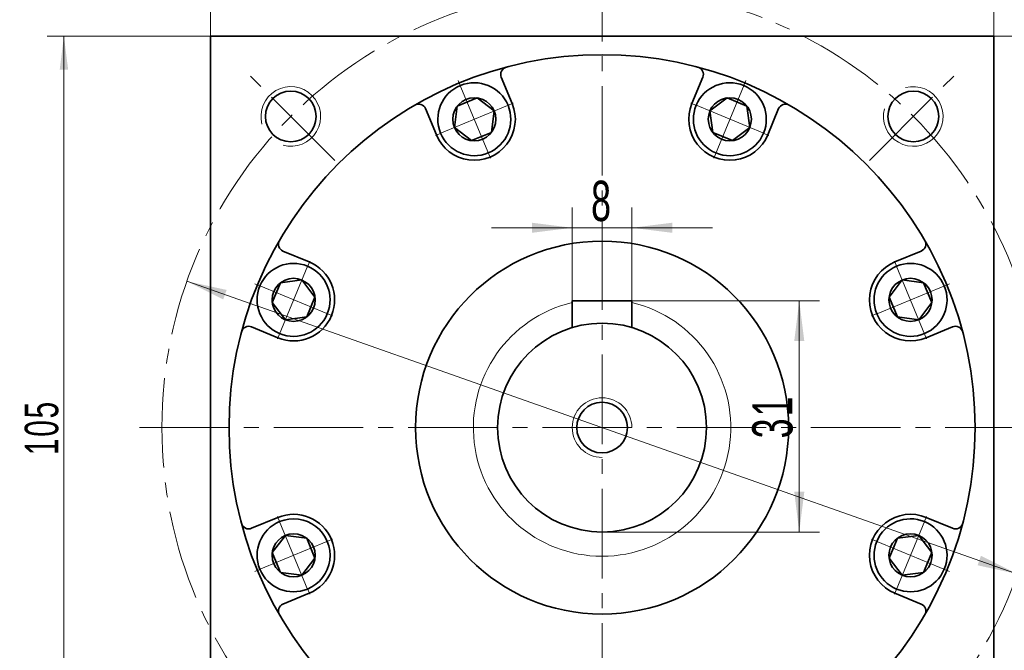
# Model space of a CAD drawing. Header units: millimetres. Extents: x 2895 to 3655, y -169 to 378.
# Tile 6 of 8: x 3293 to 3425, y 207 to 292. Entities that reach past the tile are written whole.
import ezdxf

# ---------------------------------------------------------------- set-up
doc = ezdxf.new("R2010")
doc.units = ezdxf.units.MM
doc.set_wipeout_variables(frame=1)
doc.linetypes.add('点画线', pattern=[18, 12, -2, 2, -2])
doc.layers.get('0').update_dxf_attribs({"lineweight": 35})
for name, color, linetype, lineweight in [('中心线层', 1, '点画线', 18), ('尺寸线层', 3, 'Continuous', 18), ('粗实线层', 7, 'Continuous', 35)]:
    doc.layers.add(name, color=color, linetype=linetype, lineweight=lineweight)
doc.styles.add('标准', font='txt', dxfattribs={"width": 0.667})
doc.dimstyles.new('a4-1-1', dxfattribs={"dimtxt": 3, "dimasz": 3, "dimexe": 1.5, "dimexo": 0, "dimgap": 0.5, "dimtad": 1, "dimdec": 3, "dimdsep": 46, "dimtxsty": '标准', "dimblk": '_CAXARROW', "dimcen": 0, "dimdle": 6, "dimazin": 2, "dimtfac": 0.707107, "dimtdec": 3, "dimtix": 1, "dimtmove": 2, "dimatfit": 3, "dimfxl": 0, "dimfrac": 2, "dimtolj": 1, "dimarcsym": 0})
doc.dimstyles.new('a4-1-1.5', dxfattribs={"dimtxt": 4.5, "dimasz": 4.5, "dimexe": 2.25, "dimexo": 0, "dimgap": 0.75, "dimtad": 1, "dimdec": 3, "dimdsep": 46, "dimtxsty": '标准', "dimblk": '_CAXARROW', "dimcen": 0, "dimdle": 9, "dimazin": 2, "dimtfac": 0.707107, "dimtdec": 3, "dimtix": 1, "dimtmove": 2, "dimatfit": 3, "dimfxl": 0, "dimfrac": 2, "dimtolj": 1, "dimarcsym": 0})
doc.dimstyles.new('标准', dxfattribs={"dimtxt": 3.5, "dimasz": 4, "dimexe": 2, "dimexo": 0, "dimtad": 1, "dimdsep": 46, "dimtxsty": '标准', "dimblk": '_CAXARROW', "dimcen": 0, "dimdle": 8, "dimazin": 2, "dimtfac": 0.707107, "dimtdec": 3, "dimtmove": 2, "dimatfit": 3, "dimfxl": 0, "dimfrac": 2, "dimtolj": 1, "dimarcsym": 0})

# ---------------------------------------------------------------- blocks, each defined once
blk = doc.blocks.new('*X33')
at = {"layer": '尺寸线层', "linetype": 'Continuous'}
for points in [[(3318.57, 307.65), (3323.97, 308.32), (3323.97, 306.97)], [(3423.57, 307.65), (3418.17, 308.32), (3418.17, 306.97)]]:
    blk.add_hatch(color=0, dxfattribs=at).paths.add_polyline_path(points, flags=0)
at = {"layer": '尺寸线层', "color": 0, "linetype": 'Continuous'}
for p, q in [((3318.57, 289.75), (3318.57, 310.35)), ((3423.57, 289.75), (3423.57, 310.35)), ((3318.57, 307.65), (3423.57, 307.65))]:
    blk.add_line(p, q, dxfattribs=at)
at = {"layer": '尺寸线层', "color": 0, "insert": (3371.07, 311.22), "char_height": 5.4, "width": 14.0022, "attachment_point": 5, "line_spacing_factor": 1.15057, "style": '标准'}
blk.add_mtext('\\T1.1;105', dxfattribs=at)
blk = doc.blocks.new('_CAXARROW')
blk.add_hatch(color=0).paths.add_polyline_path([(0, 0), (-1, 0.125), (-1, -0.125)], flags=0)
blk = doc.blocks.new('*X34')
at = {"layer": '尺寸线层', "linetype": 'Continuous'}
for points in [[(3298.94, 289.75), (3299.51, 285.25), (3298.38, 285.25)], [(3298.94, 184.75), (3299.51, 189.25), (3298.38, 189.25)]]:
    blk.add_hatch(color=0, dxfattribs=at).paths.add_polyline_path(points, flags=0)
at = {"layer": '尺寸线层', "color": 0, "linetype": 'Continuous'}
for p, q in [((3318.57, 289.75), (3296.69, 289.75)), ((3298.94, 289.75), (3298.94, 184.75)), ((3318.57, 184.75), (3296.69, 184.75))]:
    blk.add_line(p, q, dxfattribs=at)
at = {"layer": '尺寸线层', "color": 0, "insert": (3295.97, 237.25), "char_height": 4.5, "width": 11.6685, "attachment_point": 5, "rotation": 90, "line_spacing_factor": 1.15057, "style": '标准'}
blk.add_mtext('\\T1.1;105', dxfattribs=at)
blk = doc.blocks.new('*X35')
at = {"layer": '中心线层', "linetype": '点画线', "lineweight": 18}
for p, q in [((0, -5.64), (0, 5.64)), ((-5.64, 0), (5.64, 0))]:
    blk.add_line(p, q, dxfattribs=at)
at = {"layer": '粗实线层'}
for p, q in [((-2.89, 0), (-1.44, 2.5)), ((-1.44, 2.5), (1.44, 2.5)), ((2.89, 0), (1.44, 2.5)), ((2.89, 0), (1.44, 2.5)), ((-2.89, 0), (-1.44, -2.5)), ((2.89, 0), (1.44, -2.5)), ((-1.44, -2.5), (1.44, -2.5))]:
    blk.add_line(p, q, dxfattribs=at)
blk.add_circle((0, 0), 2.89, dxfattribs=at)
for start, end in [(0, 180), (180, 360)]:
    blk.add_arc((0, 0), 4.89, start, end, dxfattribs=at)
blk = doc.blocks.new('*X36')
at = {"layer": '尺寸线层', "linetype": 'Continuous'}
for points in [[(3315.43, 256.87), (3320.3, 254.44), (3320.75, 255.71)], [(3426.71, 217.63), (3421.4, 218.79), (3421.85, 220.06)]]:
    blk.add_hatch(color=0, dxfattribs=at).paths.add_polyline_path(points, flags=0)
at = {"layer": '尺寸线层', "color": 0, "linetype": 'Continuous'}
blk.add_line((3446.93, 210.5), (3315.43, 256.87), dxfattribs=at)
at = {"layer": '尺寸线层', "color": 0, "insert": (3442.72, 216.02), "char_height": 5.4, "width": 23.2228, "attachment_point": 5, "rotation": 340.5734, "line_spacing_factor": 1.15057, "style": '标准'}
blk.add_mtext('\\T1.1;%%C118', dxfattribs=at)
blk = doc.blocks.new('*X38')
at = {"layer": '尺寸线层', "linetype": 'Continuous'}
for points in [[(3367.07, 264.04), (3361.67, 263.37), (3361.67, 264.72)], [(3375.07, 264.04), (3380.47, 263.37), (3380.47, 264.72)]]:
    blk.add_hatch(color=0, dxfattribs=at).paths.add_polyline_path(points, flags=0)
at = {"layer": '尺寸线层', "color": 0, "linetype": 'Continuous'}
for p, q in [((3367.07, 254.25), (3367.07, 266.74)), ((3375.07, 254.25), (3375.07, 266.74)), ((3385.87, 264.04), (3356.27, 264.04))]:
    blk.add_line(p, q, dxfattribs=at)
at = {"layer": '尺寸线层', "color": 0, "insert": (3371.07, 267.61), "char_height": 5.4, "width": 10.8, "attachment_point": 5, "line_spacing_factor": 1.15057, "style": '标准'}
blk.add_mtext('\\T1.1;8', dxfattribs=at)
blk = doc.blocks.new('*X39')
at = {"layer": '尺寸线层', "linetype": 'Continuous'}
for points in [[(3397.5, 254.25), (3398.18, 248.85), (3396.83, 248.85)], [(3397.5, 223.25), (3398.18, 228.65), (3396.83, 228.65)]]:
    blk.add_hatch(color=0, dxfattribs=at).paths.add_polyline_path(points, flags=0)
at = {"layer": '尺寸线层', "color": 0, "linetype": 'Continuous'}
for p, q in [((3375.07, 254.25), (3400.2, 254.25)), ((3397.5, 254.25), (3397.5, 223.25)), ((3371.07, 223.25), (3400.2, 223.25))]:
    blk.add_line(p, q, dxfattribs=at)
at = {"layer": '尺寸线层', "color": 0, "insert": (3393.93, 238.75), "char_height": 5.4, "width": 10.8, "attachment_point": 5, "rotation": 90, "line_spacing_factor": 1.15057, "style": '标准'}
blk.add_mtext('\\T1.1;31', dxfattribs=at)
blk = doc.blocks.new('*X50')
at = {"layer": '尺寸线层', "linetype": 'Continuous'}
for points in [[(3491.09, 289.75), (3490.59, 285.75), (3491.59, 285.75)], [(3491.09, 42.75), (3490.59, 46.75), (3491.59, 46.75)]]:
    blk.add_hatch(color=0, dxfattribs=at).paths.add_polyline_path(points, flags=0)
at = {"layer": '尺寸线层', "color": 0, "linetype": 'Continuous'}
for p, q in [((3423.57, 289.75), (3493.09, 289.75)), ((3491.09, 42.75), (3491.09, 289.75)), ((3416.07, 42.75), (3493.09, 42.75))]:
    blk.add_line(p, q, dxfattribs=at)
at = {"layer": '尺寸线层', "color": 0, "insert": (3487.99, 166.25), "char_height": 5, "width": 13.2174, "attachment_point": 5, "rotation": 90, "line_spacing_factor": 1.15057, "style": '标准'}
blk.add_mtext('\\T1.1;247', dxfattribs=at)
blk = doc.blocks.new('*X51')
at = {"layer": '尺寸线层', "linetype": 'Continuous'}
for points in [[(3457.19, 237.25), (3457.69, 233.25), (3456.69, 233.25)], [(3457.19, 42.75), (3457.69, 46.75), (3456.69, 46.75)]]:
    blk.add_hatch(color=0, dxfattribs=at).paths.add_polyline_path(points, flags=0)
at = {"layer": '尺寸线层', "color": 0, "linetype": 'Continuous'}
for p, q in [((3433.07, 237.25), (3459.19, 237.25)), ((3457.19, 237.25), (3457.19, 42.75)), ((3416.07, 42.75), (3459.19, 42.75))]:
    blk.add_line(p, q, dxfattribs=at)
at = {"layer": '尺寸线层', "color": 0, "insert": (3454.09, 140), "char_height": 5, "width": 23.1179, "attachment_point": 5, "rotation": 90, "line_spacing_factor": 1.15057, "style": '标准'}
blk.add_mtext('\\T1.1;194.5', dxfattribs=at)

msp = doc.modelspace()

# ---------------------------------------------------------------- linework, layer by layer
at = {"color": 7, "linetype": 'Continuous', "lineweight": 0}
for centre, start, end in [((3329.3529, 278.97), 255, 195), ((3329.3529, 278.97), 255, 195), ((3412.7915, 278.97), 165, 105), ((3412.7915, 278.97), 165, 105)]:
    msp.add_arc(centre, 4, start, end, dxfattribs=at)
at = {"layer": '中心线层'}
for p, q in [((3371.0722, 37.0385), (3371.0722, 298.0128)), ((3335.2494, 273.0735), (3323.3537, 284.9692)), ((3406.895, 273.0735), (3418.7907, 284.9692)), ((3309.0722, 237.2507), (3433.0722, 237.2507))]:
    msp.add_line(p, q, dxfattribs=at)
at = {"layer": '粗实线层'}
for p, q in [((3318.5722, 289.7507), (3318.5722, 184.7507)), ((3318.5722, 289.7507), (3423.5722, 289.7507)), ((3423.5722, 289.7507), (3423.5722, 184.7507)), ((3383.1159, 280.699), (3384.5766, 284.2255)), ((3348.8658, 276.4895), (3347.4051, 280.0159)), ((3410.3111, 259.4571), (3413.8375, 260.9178)), ((3375.0722, 254.2507), (3367.0722, 254.2507)), ((3367.0722, 254.2507), (3367.0722, 250.6671)), ((3375.0722, 254.2507), (3375.0722, 250.6671)), ((3327.6238, 249.2944), (3324.0974, 250.7551)), ((3414.5206, 225.2069), (3418.047, 223.7462)), ((3331.8334, 215.0442), (3328.3069, 213.5836))]:
    msp.add_line(p, q, dxfattribs=at)
for centre, radius in [((3371.0722, 237.2507), 50), ((3329.3529, 278.97), 3.4), ((3412.7915, 278.97), 3.4), ((3371.0722, 237.2507), 25), ((3371.0722, 237.2507), 14), ((3371.0722, 237.2507), 3.4)]:
    msp.add_circle(centre, radius, dxfattribs=at)
for centre, radius, start, end in [((3358.4916, 284.6081), 1, 104.877013, 202.500025), ((3383.6528, 284.6081), 1, 337.499975, 75.122987), ((3346.4812, 279.6333), 1, 22.499975, 120.122987), ((3353.9471, 278.5943), 5.5, 202.5, 22.5), ((3388.1973, 278.5943), 5.5, 157.5, 337.5), ((3395.6632, 279.6333), 1, 59.877013, 157.500025), ((3328.6896, 261.8417), 1, 149.877013, 247.500025), ((3413.4548, 261.8417), 1, 292.499975, 30.122987), ((3329.7286, 254.3758), 5.5, 247.5, 67.5), ((3412.4158, 254.3758), 5.5, 112.5, 292.5), ((3323.7147, 249.8312), 1, 67.499975, 165.122987), ((3418.4297, 249.8312), 1, 14.877013, 112.500025), ((3323.7147, 224.6701), 1, 194.877013, 292.500025), ((3329.7286, 220.1256), 5.5, 292.5, 112.5), ((3412.4158, 220.1256), 5.5, 67.5, 247.5), ((3418.4297, 224.6701), 1, 247.499975, 345.122987), ((3328.6896, 212.6597), 1, 112.499975, 210.122987), ((3413.4548, 212.6597), 1, 329.877013, 67.500025)]:
    msp.add_arc(centre, radius, start, end, dxfattribs=at)
at = {"layer": '粗实线层', "lineweight": 18}
for radius, start, end in [(17.25, 103.40802, 76.59198), (4, 0, 270)]:
    msp.add_arc((3371.0722, 237.2507), radius, start, end, dxfattribs=at)

# ---------------------------------------------------------------- dimensions: what is measured, and where the dimension line sits
at = {"layer": '尺寸线层'}
for base, p1, p2, angle, dimstyle, picture, middle in [((3423.5722, 307.6461), (3318.5722, 289.7507), (3423.5722, 289.7507), 0, 'a4-1-1', '*X33', (3371.0722, 311.2169)), ((3298.9441, 184.7507), (3318.5722, 289.7507), (3318.5722, 184.7507), 270, 'a4-1-1.5', '*X34', (3295.9684, 237.2507)), ((3397.5045, 223.2507), (3375.0722, 254.2507), (3371.0722, 223.2507), 270, 'a4-1-1', '*X39', (3393.9337, 238.7507))]:
    dim = msp.add_linear_dim(base=base, p1=p1, p2=p2, angle=angle, dimstyle=dimstyle, override={"dimsah": 1, "dimtfill": 1, "dimtzin": 8}, dxfattribs=at)
    dim.commit()
    dim.dimension.update_dxf_attribs({"geometry": picture, "text_midpoint": middle})
dim = msp.add_linear_dim(base=(3367.0722, 264.0435), p1=(3375.0722, 254.2507), p2=(3367.0722, 254.2507), dimstyle='a4-1-1', override={"dimsah": 1, "dimtfill": 1, "dimtzin": 8}, dxfattribs=at)
dim.commit()
dim.dimension.update_dxf_attribs({"geometry": '*X38', "text_midpoint": (3371.0722, 267.6143)})

# ---------------------------------------------------------------- next in the draw order: wipeouts: each hides what was drawn before it
for points in [[(3358.4649, 280.4656), (3358.4543, 280.491), (3358.4436, 280.5163), (3358.4327, 280.5415), (3358.4217, 280.5667), (3358.4105, 280.5918), (3358.3992, 280.6168), (3358.3878, 280.6418), (3358.3762, 280.6667), (3358.3645, 280.6916), (3358.3527, 280.7164), (3358.3407, 280.7411), (3358.3285, 280.7657), (3358.3163, 280.7903), (3358.3039, 280.8148), (3358.2913, 280.8393), (3358.2786, 280.8637), (3358.2658, 280.888), (3358.2529, 280.9122), (3358.2398, 280.9363), (3358.2265, 280.9604), (3358.2132, 280.9844), (3358.1997, 281.0084), (3358.186, 281.0322), (3358.1723, 281.056), (3358.1584, 281.0797), (3358.1443, 281.1033), (3358.1302, 281.1269), (3358.1159, 281.1503), (3358.1015, 281.1737), (3358.0869, 281.197), (3358.0869, 281.197), (3357.9608, 281.3876), (3357.8259, 281.5721), (3357.6825, 281.7501), (3357.531, 281.9212), (3357.3716, 282.085), (3357.2048, 282.2412), (3357.0308, 282.3894), (3356.8501, 282.5293), (3356.6631, 282.6607), (3356.4701, 282.7831), (3356.2717, 282.8964), (3356.0681, 283.0004), (3355.8599, 283.0946), (3355.6475, 283.1791), (3355.4315, 283.2535), (3355.2122, 283.3178), (3354.9901, 283.3718), (3354.7657, 283.4153), (3354.5396, 283.4483), (3354.3121, 283.4706), (3354.0839, 283.4824), (3353.8553, 283.4834), (3353.627, 283.4738), (3353.3994, 283.4535), (3353.1729, 283.4226), (3352.9482, 283.3812), (3352.7256, 283.3292), (3352.5057, 283.267), (3352.2889, 283.1945), (3352.0758, 283.112), (3352.0758, 283.112), (3351.8668, 283.0197), (3351.6623, 282.9176), (3351.4627, 282.8062), (3351.2687, 282.6855), (3351.0804, 282.5559), (3350.8985, 282.4176), (3350.7231, 282.271), (3350.5549, 282.1163), (3350.394, 281.954), (3350.2409, 281.7843), (3350.0959, 281.6076), (3349.9593, 281.4244), (3349.8314, 281.235), (3349.7126, 281.0398), (3349.6029, 280.8393), (3349.5028, 280.6339), (3349.4123, 280.424), (3349.3318, 280.2101), (3349.2613, 279.9927), (3349.2011, 279.7722), (3349.1513, 279.5492), (3349.1119, 279.324), (3349.0831, 279.0973), (3349.0649, 278.8695), (3349.0573, 278.6411), (3349.0605, 278.4126), (3349.0743, 278.1844), (3349.0988, 277.9572), (3349.1339, 277.7314), (3349.1794, 277.5074), (3349.1794, 277.5074), (3349.1856, 277.4807), (3349.1919, 277.4539), (3349.1984, 277.4272), (3349.2051, 277.4006), (3349.2118, 277.3739), (3349.2188, 277.3473), (3349.2259, 277.3208), (3349.2331, 277.2943), (3349.2405, 277.2678), (3349.248, 277.2414), (3349.2557, 277.215), (3349.2635, 277.1887), (3349.2715, 277.1624), (3349.2796, 277.1361), (3349.2878, 277.1099), (3349.2963, 277.0838), (3349.3048, 277.0577), (3349.3135, 277.0316), (3349.3224, 277.0056), (3349.3314, 276.9796), (3349.3405, 276.9537), (3349.3498, 276.9279), (3349.3593, 276.9021), (3349.3688, 276.8763), (3349.3786, 276.8506), (3349.3884, 276.825), (3349.3984, 276.7994), (3349.4086, 276.7738), (3349.4189, 276.7484), (3349.4293, 276.723), (3349.4293, 276.723), (3349.5335, 276.4891), (3349.6497, 276.261), (3349.7777, 276.0393), (3349.9171, 275.8246), (3350.0676, 275.6174), (3350.2287, 275.4185), (3350.4, 275.2282), (3350.5811, 275.0472), (3350.7713, 274.8759), (3350.9703, 274.7148), (3351.1774, 274.5643), (3351.3921, 274.4249), (3351.6138, 274.2969), (3351.8419, 274.1806), (3352.0758, 274.0765), (3352.3148, 273.9848), (3352.5583, 273.9056), (3352.8056, 273.8394), (3353.056, 273.7862), (3353.3088, 273.7461), (3353.5635, 273.7194), (3353.8191, 273.706), (3354.0751, 273.706), (3354.3308, 273.7194), (3354.5854, 273.7461), (3354.8382, 273.7862), (3355.0887, 273.8394), (3355.336, 273.9056), (3355.5794, 273.9848), (3355.8184, 274.0765), (3355.8184, 274.0765), (3356.0523, 274.1806), (3356.2804, 274.2969), (3356.5021, 274.4249), (3356.7168, 274.5643), (3356.924, 274.7148), (3357.1229, 274.8759), (3357.3132, 275.0472), (3357.4942, 275.2282), (3357.6655, 275.4185), (3357.8266, 275.6174), (3357.9771, 275.8246), (3358.1165, 276.0393), (3358.2445, 276.261), (3358.3608, 276.4891), (3358.4649, 276.723), (3358.5566, 276.962), (3358.6357, 277.2054), (3358.702, 277.4527), (3358.7552, 277.7031), (3358.7953, 277.956), (3358.822, 278.2106), (3358.8354, 278.4663), (3358.8354, 278.7223), (3358.822, 278.9779), (3358.7953, 279.2326), (3358.7552, 279.4854), (3358.702, 279.7358), (3358.6357, 279.9831), (3358.5566, 280.2266)], [(3392.7151, 276.723), (3392.7255, 276.7484), (3392.7358, 276.7738), (3392.746, 276.7994), (3392.756, 276.825), (3392.7658, 276.8506), (3392.7756, 276.8763), (3392.7851, 276.9021), (3392.7946, 276.9279), (3392.8039, 276.9537), (3392.813, 276.9796), (3392.822, 277.0056), (3392.8309, 277.0316), (3392.8396, 277.0577), (3392.8481, 277.0838), (3392.8566, 277.1099), (3392.8648, 277.1361), (3392.8729, 277.1624), (3392.8809, 277.1887), (3392.8887, 277.215), (3392.8964, 277.2414), (3392.9039, 277.2678), (3392.9113, 277.2943), (3392.9185, 277.3208), (3392.9256, 277.3473), (3392.9326, 277.3739), (3392.9393, 277.4006), (3392.946, 277.4272), (3392.9525, 277.4539), (3392.9588, 277.4807), (3392.965, 277.5074), (3392.965, 277.5074), (3393.0105, 277.7314), (3393.0456, 277.9572), (3393.0701, 278.1844), (3393.0839, 278.4126), (3393.0871, 278.6411), (3393.0795, 278.8695), (3393.0613, 279.0973), (3393.0325, 279.324), (3392.9931, 279.5492), (3392.9433, 279.7722), (3392.8831, 279.9927), (3392.8126, 280.2101), (3392.7321, 280.424), (3392.6416, 280.6339), (3392.5415, 280.8393), (3392.4318, 281.0398), (3392.313, 281.235), (3392.1851, 281.4244), (3392.0485, 281.6076), (3391.9035, 281.7843), (3391.7504, 281.954), (3391.5895, 282.1163), (3391.4213, 282.271), (3391.2459, 282.4176), (3391.064, 282.5559), (3390.8757, 282.6855), (3390.6817, 282.8062), (3390.4822, 282.9176), (3390.2777, 283.0197), (3390.0686, 283.112), (3390.0686, 283.112), (3389.8555, 283.1945), (3389.6387, 283.267), (3389.4188, 283.3292), (3389.1962, 283.3812), (3388.9715, 283.4226), (3388.7451, 283.4535), (3388.5174, 283.4738), (3388.2891, 283.4834), (3388.0605, 283.4824), (3387.8323, 283.4706), (3387.6048, 283.4483), (3387.3787, 283.4153), (3387.1543, 283.3718), (3386.9323, 283.3178), (3386.7129, 283.2535), (3386.4969, 283.1791), (3386.2845, 283.0946), (3386.0763, 283.0004), (3385.8728, 282.8964), (3385.6743, 282.7831), (3385.4813, 282.6607), (3385.2943, 282.5293), (3385.1136, 282.3894), (3384.9396, 282.2412), (3384.7728, 282.085), (3384.6134, 281.9212), (3384.4619, 281.7501), (3384.3185, 281.5721), (3384.1836, 281.3876), (3384.0575, 281.197), (3384.0575, 281.197), (3384.0429, 281.1737), (3384.0285, 281.1503), (3384.0142, 281.1269), (3384.0001, 281.1033), (3383.986, 281.0797), (3383.9721, 281.056), (3383.9584, 281.0322), (3383.9447, 281.0084), (3383.9312, 280.9844), (3383.9179, 280.9604), (3383.9046, 280.9363), (3383.8915, 280.9122), (3383.8786, 280.888), (3383.8658, 280.8637), (3383.8531, 280.8393), (3383.8405, 280.8148), (3383.8281, 280.7903), (3383.8159, 280.7657), (3383.8037, 280.7411), (3383.7917, 280.7164), (3383.7799, 280.6916), (3383.7682, 280.6667), (3383.7566, 280.6418), (3383.7452, 280.6168), (3383.7339, 280.5918), (3383.7227, 280.5667), (3383.7117, 280.5415), (3383.7008, 280.5163), (3383.6901, 280.491), (3383.6795, 280.4656), (3383.6795, 280.4656), (3383.5878, 280.2266), (3383.5087, 279.9831), (3383.4424, 279.7358), (3383.3892, 279.4854), (3383.3491, 279.2326), (3383.3224, 278.9779), (3383.309, 278.7223), (3383.309, 278.4663), (3383.3224, 278.2106), (3383.3491, 277.956), (3383.3892, 277.7031), (3383.4424, 277.4527), (3383.5087, 277.2054), (3383.5878, 276.962), (3383.6795, 276.723), (3383.7836, 276.4891), (3383.8999, 276.261), (3384.0279, 276.0393), (3384.1673, 275.8246), (3384.3178, 275.6174), (3384.4789, 275.4185), (3384.6502, 275.2282), (3384.8312, 275.0472), (3385.0215, 274.8759), (3385.2204, 274.7148), (3385.4276, 274.5643), (3385.6423, 274.4249), (3385.864, 274.2969), (3386.0921, 274.1806), (3386.326, 274.0765), (3386.326, 274.0765), (3386.565, 273.9848), (3386.8084, 273.9056), (3387.0557, 273.8394), (3387.3062, 273.7862), (3387.559, 273.7461), (3387.8136, 273.7194), (3388.0693, 273.706), (3388.3253, 273.706), (3388.5809, 273.7194), (3388.8356, 273.7461), (3389.0884, 273.7862), (3389.3388, 273.8394), (3389.5861, 273.9056), (3389.8296, 273.9848), (3390.0686, 274.0765), (3390.3025, 274.1806), (3390.5306, 274.2969), (3390.7523, 274.4249), (3390.967, 274.5643), (3391.1741, 274.7148), (3391.3731, 274.8759), (3391.5633, 275.0472), (3391.7444, 275.2282), (3391.9157, 275.4185), (3392.0768, 275.6174), (3392.2273, 275.8246), (3392.3667, 276.0393), (3392.4947, 276.261), (3392.6109, 276.4891)], [(3331.5999, 258.8935), (3331.5745, 258.904), (3331.549, 258.9143), (3331.5235, 258.9244), (3331.4979, 258.9344), (3331.4723, 258.9443), (3331.4466, 258.954), (3331.4208, 258.9636), (3331.395, 258.973), (3331.3692, 258.9823), (3331.3432, 258.9915), (3331.3173, 259.0005), (3331.2913, 259.0093), (3331.2652, 259.018), (3331.2391, 259.0266), (3331.2129, 259.035), (3331.1867, 259.0433), (3331.1605, 259.0514), (3331.1342, 259.0594), (3331.1079, 259.0672), (3331.0815, 259.0749), (3331.0551, 259.0824), (3331.0286, 259.0898), (3331.0021, 259.097), (3330.9755, 259.1041), (3330.9489, 259.111), (3330.9223, 259.1178), (3330.8956, 259.1244), (3330.8689, 259.1309), (3330.8422, 259.1373), (3330.8154, 259.1434), (3330.8154, 259.1434), (3330.5915, 259.189), (3330.3656, 259.2241), (3330.1384, 259.2485), (3329.9103, 259.2624), (3329.6818, 259.2655), (3329.4534, 259.258), (3329.2255, 259.2398), (3328.9988, 259.211), (3328.7737, 259.1716), (3328.5507, 259.1218), (3328.3302, 259.0615), (3328.1128, 258.9911), (3327.8989, 258.9105), (3327.689, 258.8201), (3327.4836, 258.7199), (3327.2831, 258.6103), (3327.0879, 258.4914), (3326.8985, 258.3635), (3326.7152, 258.227), (3326.5386, 258.0819), (3326.3689, 257.9289), (3326.2065, 257.768), (3326.0519, 257.5997), (3325.9053, 257.4244), (3325.767, 257.2424), (3325.6374, 257.0542), (3325.5167, 256.8601), (3325.4052, 256.6606), (3325.3032, 256.4561), (3325.2108, 256.2471), (3325.2108, 256.2471), (3325.1283, 256.0339), (3325.0559, 255.8172), (3324.9936, 255.5973), (3324.9417, 255.3747), (3324.9003, 255.15), (3324.8694, 254.9235), (3324.8491, 254.6959), (3324.8395, 254.4675), (3324.8405, 254.239), (3324.8522, 254.0108), (3324.8746, 253.7833), (3324.9076, 253.5572), (3324.9511, 253.3328), (3325.0051, 253.1107), (3325.0693, 252.8914), (3325.1438, 252.6753), (3325.2282, 252.463), (3325.3225, 252.2548), (3325.4264, 252.0512), (3325.5397, 251.8527), (3325.6622, 251.6598), (3325.7935, 251.4727), (3325.9335, 251.2921), (3326.0817, 251.1181), (3326.2379, 250.9513), (3326.4017, 250.7919), (3326.5728, 250.6404), (3326.7508, 250.497), (3326.9353, 250.3621), (3327.1258, 250.236), (3327.1258, 250.236), (3327.1491, 250.2214), (3327.1725, 250.207), (3327.196, 250.1927), (3327.2195, 250.1785), (3327.2432, 250.1645), (3327.2669, 250.1506), (3327.2906, 250.1368), (3327.3145, 250.1232), (3327.3384, 250.1097), (3327.3624, 250.0963), (3327.3865, 250.0831), (3327.4107, 250.07), (3327.4349, 250.0571), (3327.4592, 250.0442), (3327.4836, 250.0316), (3327.508, 250.019), (3327.5325, 250.0066), (3327.5571, 249.9943), (3327.5818, 249.9822), (3327.6065, 249.9702), (3327.6313, 249.9583), (3327.6561, 249.9466), (3327.6811, 249.9351), (3327.7061, 249.9236), (3327.7311, 249.9123), (3327.7562, 249.9012), (3327.7814, 249.8902), (3327.8066, 249.8793), (3327.8319, 249.8686), (3327.8573, 249.858), (3327.8573, 249.858), (3328.0963, 249.7662), (3328.3398, 249.6871), (3328.587, 249.6209), (3328.8375, 249.5676), (3329.0903, 249.5276), (3329.3449, 249.5008), (3329.6006, 249.4874), (3329.8566, 249.4874), (3330.1123, 249.5008), (3330.3669, 249.5276), (3330.6197, 249.5676), (3330.8701, 249.6209), (3331.1174, 249.6871), (3331.3609, 249.7662), (3331.5999, 249.858), (3331.8338, 249.9621), (3332.0619, 250.0783), (3332.2836, 250.2063), (3332.4983, 250.3458), (3332.7054, 250.4963), (3332.9044, 250.6574), (3333.0946, 250.8287), (3333.2757, 251.0097), (3333.447, 251.2), (3333.6081, 251.3989), (3333.7586, 251.606), (3333.898, 251.8207), (3334.026, 252.0424), (3334.1422, 252.2706), (3334.2464, 252.5044), (3334.2464, 252.5044), (3334.3381, 252.7434), (3334.4172, 252.9869), (3334.4835, 253.2342), (3334.5367, 253.4846), (3334.5768, 253.7375), (3334.6035, 253.9921), (3334.6169, 254.2477), (3334.6169, 254.5038), (3334.6035, 254.7594), (3334.5768, 255.014), (3334.5367, 255.2669), (3334.4835, 255.5173), (3334.4172, 255.7646), (3334.3381, 256.0081), (3334.2464, 256.2471), (3334.1422, 256.481), (3334.026, 256.7091), (3333.898, 256.9308), (3333.7586, 257.1455), (3333.6081, 257.3526), (3333.447, 257.5516), (3333.2757, 257.7418), (3333.0946, 257.9228), (3332.9044, 258.0941), (3332.7054, 258.2552), (3332.4983, 258.4057), (3332.2836, 258.5452), (3332.0619, 258.6732), (3331.8338, 258.7894)], [(3414.2871, 249.858), (3414.3125, 249.8686), (3414.3378, 249.8793), (3414.363, 249.8902), (3414.3882, 249.9012), (3414.4133, 249.9123), (3414.4384, 249.9236), (3414.4633, 249.9351), (3414.4883, 249.9466), (3414.5131, 249.9583), (3414.5379, 249.9702), (3414.5626, 249.9822), (3414.5873, 249.9943), (3414.6119, 250.0066), (3414.6364, 250.019), (3414.6608, 250.0316), (3414.6852, 250.0442), (3414.7095, 250.0571), (3414.7337, 250.07), (3414.7579, 250.0831), (3414.782, 250.0963), (3414.806, 250.1097), (3414.8299, 250.1232), (3414.8538, 250.1368), (3414.8775, 250.1506), (3414.9012, 250.1645), (3414.9249, 250.1785), (3414.9484, 250.1927), (3414.9719, 250.207), (3414.9953, 250.2214), (3415.0186, 250.236), (3415.0186, 250.236), (3415.2091, 250.3621), (3415.3936, 250.497), (3415.5716, 250.6404), (3415.7427, 250.7919), (3415.9065, 250.9513), (3416.0627, 251.1181), (3416.2109, 251.2921), (3416.3509, 251.4727), (3416.4822, 251.6598), (3416.6047, 251.8527), (3416.718, 252.0512), (3416.8219, 252.2548), (3416.9162, 252.463), (3417.0006, 252.6753), (3417.0751, 252.8914), (3417.1393, 253.1107), (3417.1933, 253.3328), (3417.2368, 253.5572), (3417.2698, 253.7833), (3417.2922, 254.0108), (3417.3039, 254.239), (3417.3049, 254.4675), (3417.2953, 254.6959), (3417.275, 254.9235), (3417.2441, 255.15), (3417.2027, 255.3747), (3417.1508, 255.5973), (3417.0885, 255.8172), (3417.0161, 256.0339), (3416.9336, 256.2471), (3416.9336, 256.2471), (3416.8412, 256.4561), (3416.7392, 256.6606), (3416.6277, 256.8601), (3416.507, 257.0542), (3416.3774, 257.2424), (3416.2391, 257.4244), (3416.0925, 257.5997), (3415.9379, 257.768), (3415.7755, 257.9289), (3415.6058, 258.0819), (3415.4292, 258.227), (3415.2459, 258.3635), (3415.0565, 258.4914), (3414.8613, 258.6103), (3414.6608, 258.7199), (3414.4554, 258.8201), (3414.2455, 258.9105), (3414.0316, 258.9911), (3413.8142, 259.0615), (3413.5937, 259.1218), (3413.3707, 259.1716), (3413.1456, 259.211), (3412.9189, 259.2398), (3412.691, 259.258), (3412.4626, 259.2655), (3412.2341, 259.2624), (3412.006, 259.2485), (3411.7788, 259.2241), (3411.5529, 259.189), (3411.329, 259.1434), (3411.329, 259.1434), (3411.3022, 259.1373), (3411.2755, 259.1309), (3411.2488, 259.1244), (3411.2221, 259.1178), (3411.1955, 259.111), (3411.1689, 259.1041), (3411.1423, 259.097), (3411.1158, 259.0898), (3411.0894, 259.0824), (3411.0629, 259.0749), (3411.0365, 259.0672), (3411.0102, 259.0594), (3410.9839, 259.0514), (3410.9577, 259.0433), (3410.9315, 259.035), (3410.9053, 259.0266), (3410.8792, 259.018), (3410.8531, 259.0093), (3410.8271, 259.0005), (3410.8012, 258.9915), (3410.7752, 258.9823), (3410.7494, 258.973), (3410.7236, 258.9636), (3410.6978, 258.954), (3410.6721, 258.9443), (3410.6465, 258.9344), (3410.6209, 258.9244), (3410.5954, 258.9143), (3410.5699, 258.904), (3410.5445, 258.8935), (3410.5445, 258.8935), (3410.3106, 258.7894), (3410.0825, 258.6732), (3409.8608, 258.5452), (3409.6461, 258.4057), (3409.439, 258.2552), (3409.24, 258.0941), (3409.0498, 257.9228), (3408.8687, 257.7418), (3408.6974, 257.5516), (3408.5363, 257.3526), (3408.3858, 257.1455), (3408.2464, 256.9308), (3408.1184, 256.7091), (3408.0022, 256.481), (3407.898, 256.2471), (3407.8063, 256.0081), (3407.7272, 255.7646), (3407.6609, 255.5173), (3407.6077, 255.2669), (3407.5676, 255.014), (3407.5409, 254.7594), (3407.5275, 254.5038), (3407.5275, 254.2477), (3407.5409, 253.9921), (3407.5676, 253.7375), (3407.6077, 253.4846), (3407.6609, 253.2342), (3407.7272, 252.9869), (3407.8063, 252.7434), (3407.898, 252.5044), (3407.898, 252.5044), (3408.0022, 252.2706), (3408.1184, 252.0424), (3408.2464, 251.8207), (3408.3858, 251.606), (3408.5363, 251.3989), (3408.6974, 251.2), (3408.8687, 251.0097), (3409.0498, 250.8287), (3409.24, 250.6574), (3409.439, 250.4963), (3409.6461, 250.3458), (3409.8608, 250.2063), (3410.0825, 250.0783), (3410.3106, 249.9621), (3410.5445, 249.858), (3410.7835, 249.7662), (3411.027, 249.6871), (3411.2743, 249.6209), (3411.5247, 249.5676), (3411.7775, 249.5276), (3412.0321, 249.5008), (3412.2878, 249.4874), (3412.5438, 249.4874), (3412.7995, 249.5008), (3413.0541, 249.5276), (3413.3069, 249.5676), (3413.5574, 249.6209), (3413.8046, 249.6871), (3414.0481, 249.7662)], [(3327.8573, 224.6434), (3327.8319, 224.6328), (3327.8066, 224.622), (3327.7814, 224.6112), (3327.7562, 224.6002), (3327.7311, 224.589), (3327.7061, 224.5777), (3327.6811, 224.5663), (3327.6561, 224.5547), (3327.6313, 224.543), (3327.6065, 224.5311), (3327.5818, 224.5191), (3327.5571, 224.507), (3327.5325, 224.4947), (3327.508, 224.4823), (3327.4836, 224.4698), (3327.4592, 224.4571), (3327.4349, 224.4443), (3327.4107, 224.4313), (3327.3865, 224.4182), (3327.3624, 224.405), (3327.3384, 224.3916), (3327.3145, 224.3781), (3327.2906, 224.3645), (3327.2669, 224.3507), (3327.2432, 224.3368), (3327.2195, 224.3228), (3327.196, 224.3087), (3327.1725, 224.2944), (3327.1491, 224.2799), (3327.1258, 224.2654), (3327.1258, 224.2654), (3326.9353, 224.1392), (3326.7508, 224.0043), (3326.5728, 223.861), (3326.4017, 223.7094), (3326.2379, 223.5501), (3326.0817, 223.3832), (3325.9335, 223.2093), (3325.7935, 223.0286), (3325.6622, 222.8416), (3325.5397, 222.6486), (3325.4264, 222.4501), (3325.3225, 222.2466), (3325.2282, 222.0384), (3325.1438, 221.826), (3325.0693, 221.6099), (3325.0051, 221.3906), (3324.9511, 221.1685), (3324.9076, 220.9442), (3324.8746, 220.718), (3324.8522, 220.4906), (3324.8405, 220.2623), (3324.8395, 220.0338), (3324.8491, 219.8055), (3324.8694, 219.5778), (3324.9003, 219.3514), (3324.9417, 219.1266), (3324.9936, 218.9041), (3325.0559, 218.6841), (3325.1283, 218.4674), (3325.2108, 218.2543), (3325.2108, 218.2543), (3325.3032, 218.0452), (3325.4052, 217.8407), (3325.5167, 217.6412), (3325.6374, 217.4471), (3325.767, 217.2589), (3325.9053, 217.0769), (3326.0519, 216.9016), (3326.2065, 216.7333), (3326.3689, 216.5725), (3326.5386, 216.4194), (3326.7152, 216.2744), (3326.8985, 216.1378), (3327.0879, 216.0099), (3327.2831, 215.891), (3327.4836, 215.7814), (3327.689, 215.6812), (3327.8989, 215.5908), (3328.1128, 215.5103), (3328.3302, 215.4398), (3328.5507, 215.3796), (3328.7737, 215.3297), (3328.9988, 215.2903), (3329.2255, 215.2615), (3329.4534, 215.2433), (3329.6818, 215.2358), (3329.9103, 215.239), (3330.1384, 215.2528), (3330.3656, 215.2773), (3330.5915, 215.3123), (3330.8154, 215.3579), (3330.8154, 215.3579), (3330.8422, 215.3641), (3330.8689, 215.3704), (3330.8956, 215.3769), (3330.9223, 215.3835), (3330.9489, 215.3903), (3330.9755, 215.3972), (3331.0021, 215.4043), (3331.0286, 215.4116), (3331.0551, 215.4189), (3331.0815, 215.4265), (3331.1079, 215.4341), (3331.1342, 215.442), (3331.1605, 215.4499), (3331.1867, 215.458), (3331.2129, 215.4663), (3331.2391, 215.4747), (3331.2652, 215.4833), (3331.2913, 215.492), (3331.3173, 215.5009), (3331.3432, 215.5099), (3331.3692, 215.519), (3331.395, 215.5283), (3331.4208, 215.5377), (3331.4466, 215.5473), (3331.4723, 215.557), (3331.4979, 215.5669), (3331.5235, 215.5769), (3331.549, 215.5871), (3331.5745, 215.5974), (3331.5999, 215.6078), (3331.5999, 215.6078), (3331.8338, 215.7119), (3332.0619, 215.8282), (3332.2836, 215.9562), (3332.4983, 216.0956), (3332.7054, 216.2461), (3332.9044, 216.4072), (3333.0946, 216.5785), (3333.2757, 216.7595), (3333.447, 216.9498), (3333.6081, 217.1487), (3333.7586, 217.3559), (3333.898, 217.5706), (3334.026, 217.7923), (3334.1422, 218.0204), (3334.2464, 218.2543), (3334.3381, 218.4933), (3334.4172, 218.7367), (3334.4835, 218.984), (3334.5367, 219.2345), (3334.5768, 219.4873), (3334.6035, 219.7419), (3334.6169, 219.9976), (3334.6169, 220.2536), (3334.6035, 220.5092), (3334.5768, 220.7639), (3334.5367, 221.0167), (3334.4835, 221.2671), (3334.4172, 221.5144), (3334.3381, 221.7579), (3334.2464, 221.9969), (3334.2464, 221.9969), (3334.1422, 222.2308), (3334.026, 222.4589), (3333.898, 222.6806), (3333.7586, 222.8953), (3333.6081, 223.1024), (3333.447, 223.3014), (3333.2757, 223.4916), (3333.0946, 223.6727), (3332.9044, 223.844), (3332.7054, 224.0051), (3332.4983, 224.1556), (3332.2836, 224.295), (3332.0619, 224.423), (3331.8338, 224.5392), (3331.5999, 224.6434), (3331.3609, 224.7351), (3331.1174, 224.8142), (3330.8701, 224.8805), (3330.6197, 224.9337), (3330.3669, 224.9737), (3330.1123, 225.0005), (3329.8566, 225.0139), (3329.6006, 225.0139), (3329.3449, 225.0005), (3329.0903, 224.9737), (3328.8375, 224.9337), (3328.587, 224.8805), (3328.3398, 224.8142), (3328.0963, 224.7351)], [(3410.5445, 215.6078), (3410.5699, 215.5974), (3410.5954, 215.5871), (3410.6209, 215.5769), (3410.6465, 215.5669), (3410.6721, 215.557), (3410.6978, 215.5473), (3410.7236, 215.5377), (3410.7494, 215.5283), (3410.7752, 215.519), (3410.8012, 215.5099), (3410.8271, 215.5009), (3410.8531, 215.492), (3410.8792, 215.4833), (3410.9053, 215.4747), (3410.9315, 215.4663), (3410.9577, 215.458), (3410.9839, 215.4499), (3411.0102, 215.442), (3411.0365, 215.4341), (3411.0629, 215.4265), (3411.0894, 215.4189), (3411.1158, 215.4116), (3411.1423, 215.4043), (3411.1689, 215.3972), (3411.1955, 215.3903), (3411.2221, 215.3835), (3411.2488, 215.3769), (3411.2755, 215.3704), (3411.3022, 215.3641), (3411.329, 215.3579), (3411.329, 215.3579), (3411.5529, 215.3123), (3411.7788, 215.2773), (3412.006, 215.2528), (3412.2341, 215.239), (3412.4626, 215.2358), (3412.691, 215.2433), (3412.9189, 215.2615), (3413.1456, 215.2903), (3413.3707, 215.3297), (3413.5937, 215.3796), (3413.8142, 215.4398), (3414.0316, 215.5103), (3414.2455, 215.5908), (3414.4554, 215.6812), (3414.6608, 215.7814), (3414.8613, 215.891), (3415.0565, 216.0099), (3415.2459, 216.1378), (3415.4292, 216.2744), (3415.6058, 216.4194), (3415.7755, 216.5725), (3415.9379, 216.7333), (3416.0925, 216.9016), (3416.2391, 217.0769), (3416.3774, 217.2589), (3416.507, 217.4471), (3416.6277, 217.6412), (3416.7392, 217.8407), (3416.8412, 218.0452), (3416.9336, 218.2543), (3416.9336, 218.2543), (3417.0161, 218.4674), (3417.0885, 218.6841), (3417.1508, 218.9041), (3417.2027, 219.1266), (3417.2441, 219.3514), (3417.275, 219.5778), (3417.2953, 219.8055), (3417.3049, 220.0338), (3417.3039, 220.2623), (3417.2922, 220.4906), (3417.2698, 220.718), (3417.2368, 220.9442), (3417.1933, 221.1685), (3417.1393, 221.3906), (3417.0751, 221.6099), (3417.0006, 221.826), (3416.9162, 222.0384), (3416.8219, 222.2466), (3416.718, 222.4501), (3416.6047, 222.6486), (3416.4822, 222.8416), (3416.3509, 223.0286), (3416.2109, 223.2093), (3416.0627, 223.3832), (3415.9065, 223.5501), (3415.7427, 223.7094), (3415.5716, 223.861), (3415.3936, 224.0043), (3415.2091, 224.1392), (3415.0186, 224.2654), (3415.0186, 224.2654), (3414.9953, 224.2799), (3414.9719, 224.2944), (3414.9484, 224.3087), (3414.9249, 224.3228), (3414.9012, 224.3368), (3414.8775, 224.3507), (3414.8538, 224.3645), (3414.8299, 224.3781), (3414.806, 224.3916), (3414.782, 224.405), (3414.7579, 224.4182), (3414.7337, 224.4313), (3414.7095, 224.4443), (3414.6852, 224.4571), (3414.6608, 224.4698), (3414.6364, 224.4823), (3414.6119, 224.4947), (3414.5873, 224.507), (3414.5626, 224.5191), (3414.5379, 224.5311), (3414.5131, 224.543), (3414.4883, 224.5547), (3414.4633, 224.5663), (3414.4384, 224.5777), (3414.4133, 224.589), (3414.3882, 224.6002), (3414.363, 224.6112), (3414.3378, 224.622), (3414.3125, 224.6328), (3414.2871, 224.6434), (3414.2871, 224.6434), (3414.0481, 224.7351), (3413.8046, 224.8142), (3413.5574, 224.8805), (3413.3069, 224.9337), (3413.0541, 224.9737), (3412.7995, 225.0005), (3412.5438, 225.0139), (3412.2878, 225.0139), (3412.0321, 225.0005), (3411.7775, 224.9737), (3411.5247, 224.9337), (3411.2743, 224.8805), (3411.027, 224.8142), (3410.7835, 224.7351), (3410.5445, 224.6434), (3410.3106, 224.5392), (3410.0825, 224.423), (3409.8608, 224.295), (3409.6461, 224.1556), (3409.439, 224.0051), (3409.24, 223.844), (3409.0498, 223.6727), (3408.8687, 223.4916), (3408.6974, 223.3014), (3408.5363, 223.1024), (3408.3858, 222.8953), (3408.2464, 222.6806), (3408.1184, 222.4589), (3408.0022, 222.2308), (3407.898, 221.9969), (3407.898, 221.9969), (3407.8063, 221.7579), (3407.7272, 221.5144), (3407.6609, 221.2671), (3407.6077, 221.0167), (3407.5676, 220.7639), (3407.5409, 220.5092), (3407.5275, 220.2536), (3407.5275, 219.9976), (3407.5409, 219.7419), (3407.5676, 219.4873), (3407.6077, 219.2345), (3407.6609, 218.984), (3407.7272, 218.7367), (3407.8063, 218.4933), (3407.898, 218.2543), (3408.0022, 218.0204), (3408.1184, 217.7923), (3408.2464, 217.5706), (3408.3858, 217.3559), (3408.5363, 217.1487), (3408.6974, 216.9498), (3408.8687, 216.7595), (3409.0498, 216.5785), (3409.24, 216.4072), (3409.439, 216.2461), (3409.6461, 216.0956), (3409.8608, 215.9562), (3410.0825, 215.8282), (3410.3106, 215.7119)]]:
    msp.add_wipeout(points).dxf.layer = '粗实线层'

# ---------------------------------------------------------------- next in the draw order: linework, layer by layer
at = {"layer": '中心线层'}
msp.add_circle((3371.0722, 237.2507), 59, dxfattribs=at)
at = {"layer": '粗实线层'}
for p, q in [((3359.0285, 280.699), (3357.5678, 284.2255)), ((3393.2786, 276.4895), (3394.7393, 280.0159)), ((3331.8334, 259.4571), (3328.3069, 260.9178)), ((3414.5206, 249.2944), (3418.047, 250.7551)), ((3327.6238, 225.2069), (3324.0974, 223.7462)), ((3410.3111, 215.0442), (3413.8375, 213.5836))]:
    msp.add_line(p, q, dxfattribs=at)

# ---------------------------------------------------------------- next in the draw order: block references
for p, rotation in [((3353.9471, 278.5943), 22.5), ((3388.1973, 278.5943), 337.5000000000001), ((3329.7286, 254.3758), 67.50000000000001), ((3412.4158, 254.3758), 292.5000000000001), ((3329.7286, 220.1256), 112.5), ((3412.4158, 220.1256), 247.5000000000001)]:
    msp.add_blockref('*X35', p, dxfattribs=dict(at, rotation=rotation))

# ---------------------------------------------------------------- next in the draw order: dimensions: what is measured, and where the dimension line sits
at = {"layer": '尺寸线层'}
for base, p1, p2, picture, middle in [((3491.0886, 289.7507), (3416.0722, 42.7502), (3423.5722, 289.7507), '*X50', (3487.9906, 166.2505)), ((3457.1924, 42.7502), (3433.0722, 237.2507), (3416.0722, 42.7502), '*X51', (3454.0944, 140.0005))]:
    dim = msp.add_linear_dim(base=base, p1=p1, p2=p2, angle=90, dimstyle='标准', override={"dimtxt": 5, "dimsah": 1, "dimtfill": 1, "dimtzin": 8, "dimarcsym": 0}, dxfattribs=at)
    dim.commit()
    dim.dimension.update_dxf_attribs({"geometry": picture, "text_midpoint": middle})
dim = msp.add_diameter_dim_2p(p1=(3315.4312, 256.874), p2=(3426.7132, 217.6273), dimstyle='a4-1-1', override={"dimpost": '%%C<>', "dimsah": 1, "dimtfill": 1, "dimtzin": 8}, dxfattribs=at)
dim.commit()
dim.dimension.update_dxf_attribs({"geometry": '*X36', "text_midpoint": (3441.4575, 212.4274), "dimtype": 163})

doc.saveas('drawing.dxf')
